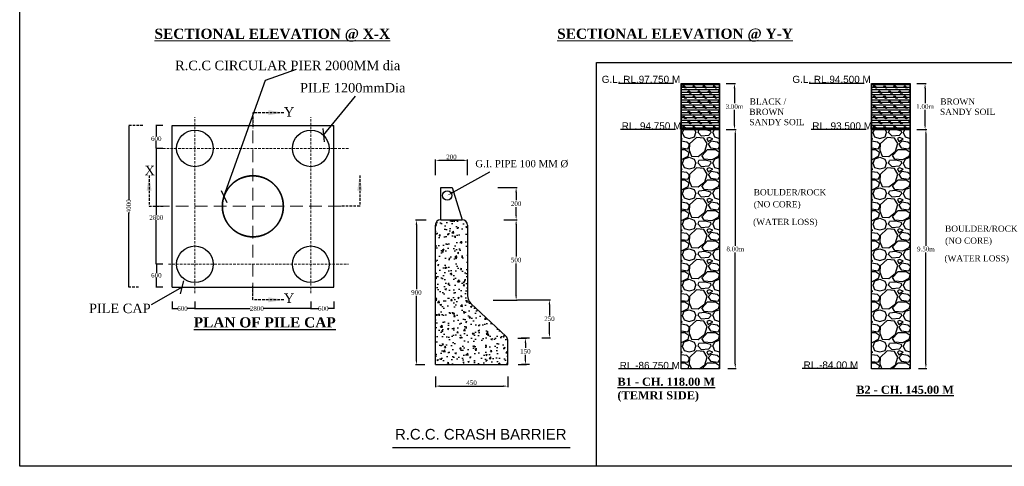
# Model space of a CAD drawing. Header units: millimetres. Extents: x -44718850 to -16463261, y -12601021 to -6173596.
# Tile 1 of 9: x -16747590 to -16650733, y -6428248 to -6384321. Entities that reach past the tile are written whole.
import ezdxf

# ---------------------------------------------------------------- set-up
doc = ezdxf.new("R2010")
doc.units = ezdxf.units.MM
doc.header["$LTSCALE"] = 1000
doc.header["$MEASUREMENT"] = 0
doc.header["$PDMODE"] = 2
doc.header["$PDSIZE"] = -2
doc.linetypes.add('DASHED2', pattern=[0.375, 0.25, -0.125])
doc.linetypes.add('HIDDEN', pattern=[9.525, 6.35, -3.175])
doc.layers.add('TEXT', color=6, linetype='Continuous', lineweight=18)
doc.styles.add('ARIAL', font='arial.ttf')
doc.styles.add('ARIAL BLACK', font='txt')
doc.styles.add('ROMANS', font='romans.shx')
doc.styles.get("Standard").update_dxf_attribs({"font": 'times.ttf', "height": 450})
doc.dimstyles.new('kk1', dxfattribs={"dimtxt": 900, "dimasz": 450, "dimexe": 100, "dimexo": 100, "dimgap": 100, "dimtad": 1, "dimtih": 1, "dimtoh": 1, "dimdec": 0, "dimzin": 0, "dimdsep": 46, "dimtxsty": 'Standard', "dimcen": 1, "dimclrt": 256, "dimadec": 0, "dimazin": 0, "dimtfac": 1, "dimtdec": 0, "dimtofl": 0, "dimtmove": 0, "dimatfit": 3, "dimfxl": 100, "dimtolj": 1, "dimtzin": 0, "dimarcsym": 0})
doc.dimstyles.new('ROMANS', dxfattribs={"dimtxt": 1000, "dimasz": 1000, "dimexe": 500, "dimexo": 500, "dimgap": 500, "dimtad": 1, "dimzin": 9, "dimdsep": 46, "dimtxsty": 'ROMANS', "dimcen": 500, "dimclrd": 4, "dimclre": 4, "dimclrt": 6, "dimadec": 0, "dimazin": 0, "dimtfac": 1, "dimtmove": 0, "dimatfit": 3, "dimfxl": 1, "dimtolj": 1, "dimtzin": 9, "dimarcsym": 0})
doc.dimstyles.get("Standard").update_dxf_attribs({"dimscale": 2.755, "dimtxt": 20000000001.9985, "dimasz": 12.0275, "dimexe": 15.388, "dimexo": 15.5775, "dimgap": 1.7375, "dimtad": 0, "dimtih": 1, "dimtoh": 1, "dimdec": 0, "dimzin": 0, "dimdsep": 46, "dimtxsty": 'Standard', "dimcen": 4000, "dimclre": 2, "dimclrt": 1, "dimadec": 0, "dimazin": 0, "dimtfac": 1, "dimtdec": 0, "dimtofl": 0, "dimtmove": 0, "dimatfit": 3, "dimfxl": 1, "dimtolj": 1, "dimtzin": 0, "dimarcsym": 0})

# ---------------------------------------------------------------- blocks, each defined once
blk = doc.blocks.new('*D4')
at = {"color": 0, "lineweight": -2, "ltscale": 2, "transparency": 16777216}
for p, q in [((-16707598, -6404031), (-16708663, -6404031)), ((-16708563, -6404481), (-16708563, -6410820)), ((-16708563, -6417819), (-16708563, -6411479)), ((-16707730, -6418269), (-16708663, -6418269))]:
    blk.add_line(p, q, dxfattribs=at)
at = {"color": 0, "ltscale": 2, "transparency": 16777216}
for points in [[(-16708638, -6404481), (-16708488, -6404481), (-16708563, -6404031)], [(-16708638, -6417819), (-16708488, -6417819), (-16708563, -6418269)]]:
    blk.add_solid(points, dxfattribs=at)
at = {"layer": 'Defpoints', "color": 0, "ltscale": 2, "transparency": 16777216}
for p in [(-16707498, -6404031), (-16708563, -6418269), (-16707630, -6418269)]:
    blk.add_point(p, dxfattribs=at)
at = {"lineweight": 20, "ltscale": 2, "transparency": 16777216, "insert": (-16708563, -6411150), "char_height": 450, "attachment_point": 5}
blk.add_mtext('\\A1;900', dxfattribs=at)
blk = doc.blocks.new('*D5')
at = {"color": 0, "lineweight": -2, "ltscale": 2, "transparency": 16777216}
for p, q in [((-16700566, -6400835), (-16698655, -6400835)), ((-16698755, -6401285), (-16698755, -6402088)), ((-16698755, -6403549), (-16698755, -6402745)), ((-16699951, -6403999), (-16698655, -6403999))]:
    blk.add_line(p, q, dxfattribs=at)
at = {"color": 0, "ltscale": 2, "transparency": 16777216}
for points in [[(-16698830, -6401285), (-16698680, -6401285), (-16698755, -6400835)], [(-16698830, -6403549), (-16698680, -6403549), (-16698755, -6403999)]]:
    blk.add_solid(points, dxfattribs=at)
at = {"layer": 'Defpoints', "color": 0, "ltscale": 2, "transparency": 16777216}
for p in [(-16700666, -6400835), (-16700051, -6403999), (-16698755, -6403999)]:
    blk.add_point(p, dxfattribs=at)
at = {"lineweight": 20, "ltscale": 2, "transparency": 16777216, "insert": (-16698755, -6402417), "char_height": 450, "attachment_point": 5}
blk.add_mtext('\\A1;200', dxfattribs=at)
blk = doc.blocks.new('*D6')
at = {"color": 0, "lineweight": -2, "ltscale": 2, "transparency": 16777216}
for p, q in [((-16699951, -6403999), (-16698655, -6403999)), ((-16698755, -6404449), (-16698755, -6407628)), ((-16698755, -6411464), (-16698755, -6408285)), ((-16701015, -6411914), (-16698655, -6411914))]:
    blk.add_line(p, q, dxfattribs=at)
at = {"color": 0, "ltscale": 2, "transparency": 16777216}
for points in [[(-16698830, -6404449), (-16698680, -6404449), (-16698755, -6403999)], [(-16698830, -6411464), (-16698680, -6411464), (-16698755, -6411914)]]:
    blk.add_solid(points, dxfattribs=at)
at = {"layer": 'Defpoints', "color": 0, "ltscale": 2, "transparency": 16777216}
for p in [(-16700051, -6403999), (-16701115, -6411914), (-16698755, -6411914)]:
    blk.add_point(p, dxfattribs=at)
at = {"lineweight": 20, "ltscale": 2, "transparency": 16777216, "insert": (-16698755, -6407957), "char_height": 450, "attachment_point": 5}
blk.add_mtext('\\A1;500', dxfattribs=at)
blk = doc.blocks.new('*D7')
at = {"color": 0, "lineweight": -2, "ltscale": 2, "transparency": 16777216}
for p, q in [((-16698610, -6411875), (-16695379, -6411875)), ((-16695479, -6412325), (-16695479, -6413411)), ((-16695479, -6415156), (-16695479, -6414069)), ((-16696238, -6415606), (-16695379, -6415606))]:
    blk.add_line(p, q, dxfattribs=at)
at = {"color": 0, "ltscale": 2, "transparency": 16777216}
for points in [[(-16695554, -6412325), (-16695404, -6412325), (-16695479, -6411875)], [(-16695554, -6415156), (-16695404, -6415156), (-16695479, -6415606)]]:
    blk.add_solid(points, dxfattribs=at)
at = {"layer": 'Defpoints', "color": 0, "ltscale": 2, "transparency": 16777216}
for p in [(-16698710, -6411875), (-16695479, -6411875), (-16696338, -6415606)]:
    blk.add_point(p, dxfattribs=at)
at = {"lineweight": 20, "ltscale": 2, "transparency": 16777216, "insert": (-16695479, -6413740), "char_height": 450, "attachment_point": 5}
blk.add_mtext('\\A1;250', dxfattribs=at)
blk = doc.blocks.new('*D8')
at = {"color": 0, "lineweight": -2, "ltscale": 2, "transparency": 16777216}
for p, q in [((-16698603, -6415645), (-16697744, -6415645)), ((-16697844, -6416095), (-16697844, -6416612)), ((-16697844, -6417787), (-16697844, -6417270)), ((-16698548, -6418237), (-16697744, -6418237))]:
    blk.add_line(p, q, dxfattribs=at)
at = {"color": 0, "ltscale": 2, "transparency": 16777216}
for points in [[(-16697919, -6416095), (-16697769, -6416095), (-16697844, -6415645)], [(-16697919, -6417787), (-16697769, -6417787), (-16697844, -6418237)]]:
    blk.add_solid(points, dxfattribs=at)
at = {"layer": 'Defpoints', "color": 0, "ltscale": 2, "transparency": 16777216}
for p in [(-16698703, -6415645), (-16698648, -6418237), (-16697844, -6418237)]:
    blk.add_point(p, dxfattribs=at)
at = {"lineweight": 20, "ltscale": 2, "transparency": 16777216, "insert": (-16697844, -6416941), "char_height": 450, "attachment_point": 5}
blk.add_mtext('\\A1;150', dxfattribs=at)
blk = doc.blocks.new('*D9')
at = {"color": 0, "lineweight": -2, "ltscale": 2, "transparency": 16777216}
for p, q in [((-16706699, -6419430), (-16706699, -6420464)), ((-16699580, -6419430), (-16699580, -6420464)), ((-16706249, -6420364), (-16700030, -6420364))]:
    blk.add_line(p, q, dxfattribs=at)
at = {"color": 0, "ltscale": 2, "transparency": 16777216}
for points in [[(-16706249, -6420289), (-16706249, -6420439), (-16706699, -6420364)], [(-16700030, -6420289), (-16700030, -6420439), (-16699580, -6420364)]]:
    blk.add_solid(points, dxfattribs=at)
at = {"layer": 'Defpoints', "color": 0, "ltscale": 2, "transparency": 16777216}
for p in [(-16706699, -6419330), (-16699580, -6419330), (-16699580, -6420364)]:
    blk.add_point(p, dxfattribs=at)
at = {"lineweight": 20, "ltscale": 2, "transparency": 16777216, "insert": (-16703139, -6420035), "char_height": 450, "attachment_point": 5}
blk.add_mtext('\\A1;450', dxfattribs=at)
blk = doc.blocks.new('*D10')
at = {"color": 0, "lineweight": -2, "ltscale": 2, "transparency": 16777216}
for p, q in [((-16706699, -6399603), (-16706699, -6398056)), ((-16703985, -6398156), (-16706249, -6398156)), ((-16703535, -6399603), (-16703535, -6398056))]:
    blk.add_line(p, q, dxfattribs=at)
at = {"color": 0, "ltscale": 2, "transparency": 16777216}
for points in [[(-16706249, -6398081), (-16706249, -6398231), (-16706699, -6398156)], [(-16703985, -6398081), (-16703985, -6398231), (-16703535, -6398156)]]:
    blk.add_solid(points, dxfattribs=at)
at = {"layer": 'Defpoints', "color": 0, "ltscale": 2, "transparency": 16777216}
for p in [(-16706699, -6398156), (-16706699, -6399703), (-16703535, -6399703)]:
    blk.add_point(p, dxfattribs=at)
at = {"lineweight": 20, "ltscale": 2, "transparency": 16777216, "insert": (-16705117, -6397827), "char_height": 450, "attachment_point": 5}
blk.add_mtext('\\A1;200', dxfattribs=at)
blk = doc.blocks.new('*D94')
at = {"color": 2, "linetype": 'DASHED2', "lineweight": -2, "transparency": 16777216}
for p, q in [((-16735473, -6394727), (-16736905, -6394727)), ((-16735898, -6410627), (-16736905, -6410627))]:
    blk.add_line(p, q, dxfattribs=at)
at = {"color": 0, "lineweight": -2, "transparency": 16777216}
for p, q in [((-16736862, -6394761), (-16736862, -6402025)), ((-16736862, -6410594), (-16736862, -6403330))]:
    blk.add_line(p, q, dxfattribs=at)
at = {"color": 0, "transparency": 16777216}
for points in [[(-16736868, -6394761), (-16736857, -6394761), (-16736862, -6394727)], [(-16736868, -6410594), (-16736857, -6410594), (-16736862, -6410627)]]:
    blk.add_solid(points, dxfattribs=at)
at = {"layer": 'Defpoints', "color": 0, "transparency": 16777216}
for p in [(-16735430, -6394727), (-16736862, -6410627), (-16735855, -6410627)]:
    blk.add_point(p, dxfattribs=at)
at = {"color": 1, "transparency": 16777216, "insert": (-16736862, -6402677), "char_height": 450, "attachment_point": 5, "rotation": 90}
blk.add_mtext('\\A1;4000', dxfattribs=at)
blk = doc.blocks.new('*D95')
at = {"color": 2, "lineweight": -2, "transparency": 16777216}
for p, q in [((-16733511, -6396977), (-16734198, -6396977)), ((-16733511, -6408377), (-16734198, -6408377))]:
    blk.add_line(p, q, dxfattribs=at)
at = {"color": 0, "lineweight": -2, "transparency": 16777216}
for p, q in [((-16734155, -6397011), (-16734155, -6403560)), ((-16734155, -6408344), (-16734155, -6404028))]:
    blk.add_line(p, q, dxfattribs=at)
at = {"color": 0, "transparency": 16777216}
for points in [[(-16734161, -6397011), (-16734150, -6397011), (-16734155, -6396977)], [(-16734161, -6408344), (-16734150, -6408344), (-16734155, -6408377)]]:
    blk.add_solid(points, dxfattribs=at)
at = {"layer": 'Defpoints', "color": 0, "transparency": 16777216}
for p in [(-16733468, -6396977), (-16734155, -6408377), (-16733468, -6408377)]:
    blk.add_point(p, dxfattribs=at)
at = {"color": 1, "lineweight": 25, "transparency": 16777216, "insert": (-16734155, -6403794), "char_height": 450, "attachment_point": 5}
blk.add_mtext('\\A1;2800', dxfattribs=at)
blk = doc.blocks.new('*D96')
at = {"color": 2, "lineweight": -2, "transparency": 16777216}
for p, q in [((-16730354, -6412041), (-16730354, -6412778)), ((-16718954, -6412041), (-16718954, -6412778))]:
    blk.add_line(p, q, dxfattribs=at)
at = {"color": 0, "lineweight": -2, "transparency": 16777216}
for p, q in [((-16730321, -6412736), (-16724914, -6412736)), ((-16718987, -6412736), (-16723613, -6412736))]:
    blk.add_line(p, q, dxfattribs=at)
at = {"color": 0, "transparency": 16777216}
for points in [[(-16730321, -6412730), (-16730321, -6412742), (-16730354, -6412736)], [(-16718987, -6412730), (-16718987, -6412742), (-16718954, -6412736)]]:
    blk.add_solid(points, dxfattribs=at)
at = {"layer": 'Defpoints', "color": 0, "transparency": 16777216}
for p in [(-16730354, -6411998), (-16718954, -6411998), (-16718954, -6412736)]:
    blk.add_point(p, dxfattribs=at)
at = {"color": 1, "lineweight": 25, "transparency": 16777216, "insert": (-16724264, -6412736), "char_height": 450, "attachment_point": 5}
blk.add_mtext('\\A1;2800', dxfattribs=at)
blk = doc.blocks.new('*D97')
at = {"color": 2, "lineweight": -2, "transparency": 16777216}
for p, q in [((-16718954, -6412041), (-16718954, -6412774)), ((-16716704, -6412041), (-16716704, -6412774))]:
    blk.add_line(p, q, dxfattribs=at)
at = {"color": 0, "lineweight": -2, "transparency": 16777216}
for p, q in [((-16718921, -6412731), (-16718202, -6412731)), ((-16716737, -6412731), (-16717248, -6412731))]:
    blk.add_line(p, q, dxfattribs=at)
at = {"color": 0, "transparency": 16777216}
for points in [[(-16718921, -6412726), (-16718921, -6412737), (-16718954, -6412731)], [(-16716737, -6412726), (-16716737, -6412737), (-16716704, -6412731)]]:
    blk.add_solid(points, dxfattribs=at)
at = {"layer": 'Defpoints', "color": 0, "transparency": 16777216}
for p in [(-16718954, -6411998), (-16716704, -6411998), (-16716704, -6412731)]:
    blk.add_point(p, dxfattribs=at)
at = {"color": 1, "lineweight": 25, "transparency": 16777216, "insert": (-16717725, -6412731), "char_height": 450, "attachment_point": 5}
blk.add_mtext('\\A1;600', dxfattribs=at)
blk = doc.blocks.new('*D98')
at = {"color": 2, "lineweight": -2, "transparency": 16777216}
for p, q in [((-16732604, -6412041), (-16732604, -6412779)), ((-16730354, -6412041), (-16730354, -6412779))]:
    blk.add_line(p, q, dxfattribs=at)
at = {"color": 0, "lineweight": -2, "transparency": 16777216}
for p, q in [((-16732571, -6412737), (-16732054, -6412737)), ((-16730387, -6412737), (-16731100, -6412737))]:
    blk.add_line(p, q, dxfattribs=at)
at = {"color": 0, "transparency": 16777216}
for points in [[(-16732571, -6412731), (-16732571, -6412742), (-16732604, -6412737)], [(-16730387, -6412731), (-16730387, -6412742), (-16730354, -6412737)]]:
    blk.add_solid(points, dxfattribs=at)
at = {"layer": 'Defpoints', "color": 0, "transparency": 16777216}
for p in [(-16732604, -6411998), (-16730354, -6411998), (-16730354, -6412737)]:
    blk.add_point(p, dxfattribs=at)
at = {"color": 1, "lineweight": 25, "transparency": 16777216, "insert": (-16731577, -6412737), "char_height": 450, "attachment_point": 5}
blk.add_mtext('\\A1;600', dxfattribs=at)
blk = doc.blocks.new('*D99')
at = {"color": 2, "lineweight": -2, "transparency": 16777216}
for p, q in [((-16733511, -6408377), (-16734186, -6408377)), ((-16733511, -6410627), (-16734186, -6410627))]:
    blk.add_line(p, q, dxfattribs=at)
at = {"color": 0, "lineweight": -2, "transparency": 16777216}
for p, q in [((-16734143, -6408411), (-16734143, -6409231)), ((-16734143, -6410594), (-16734143, -6409698))]:
    blk.add_line(p, q, dxfattribs=at)
at = {"color": 0, "transparency": 16777216}
for points in [[(-16734149, -6408411), (-16734138, -6408411), (-16734143, -6408377)], [(-16734149, -6410594), (-16734138, -6410594), (-16734143, -6410627)]]:
    blk.add_solid(points, dxfattribs=at)
at = {"layer": 'Defpoints', "color": 0, "transparency": 16777216}
for p in [(-16733468, -6408377), (-16734143, -6410627), (-16733468, -6410627)]:
    blk.add_point(p, dxfattribs=at)
at = {"color": 1, "lineweight": 25, "transparency": 16777216, "insert": (-16734143, -6409464), "char_height": 450, "attachment_point": 5}
blk.add_mtext('\\A1;600', dxfattribs=at)
blk = doc.blocks.new('*D100')
at = {"color": 2, "lineweight": -2, "transparency": 16777216}
for p, q in [((-16733511, -6394727), (-16734198, -6394727)), ((-16733511, -6396977), (-16734198, -6396977))]:
    blk.add_line(p, q, dxfattribs=at)
at = {"color": 0, "lineweight": -2, "transparency": 16777216}
for p, q in [((-16734156, -6394761), (-16734156, -6395788)), ((-16734156, -6396944), (-16734156, -6396256))]:
    blk.add_line(p, q, dxfattribs=at)
at = {"color": 0, "transparency": 16777216}
for points in [[(-16734162, -6394761), (-16734150, -6394761), (-16734156, -6394727)], [(-16734162, -6396944), (-16734150, -6396944), (-16734156, -6396977)]]:
    blk.add_solid(points, dxfattribs=at)
at = {"layer": 'Defpoints', "color": 0, "transparency": 16777216}
for p in [(-16733468, -6394727), (-16734156, -6396977), (-16733468, -6396977)]:
    blk.add_point(p, dxfattribs=at)
at = {"color": 1, "lineweight": 25, "transparency": 16777216, "insert": (-16734156, -6396022), "char_height": 450, "attachment_point": 5}
blk.add_mtext('\\A1;600', dxfattribs=at)
blk = doc.blocks.new('*D109')
at = {"color": 0, "lineweight": -2, "ltscale": 2, "transparency": 16777216}
for p, q in [((-16678092, -6390607), (-16677178, -6390607)), ((-16677278, -6391057), (-16677278, -6392539)), ((-16677278, -6394679), (-16677278, -6393198)), ((-16678092, -6395129), (-16677178, -6395129))]:
    blk.add_line(p, q, dxfattribs=at)
at = {"color": 0, "ltscale": 2, "transparency": 16777216}
for points in [[(-16677353, -6391057), (-16677203, -6391057), (-16677278, -6390607)], [(-16677353, -6394679), (-16677203, -6394679), (-16677278, -6395129)]]:
    blk.add_solid(points, dxfattribs=at)
at = {"layer": 'Defpoints', "color": 0, "ltscale": 2, "transparency": 16777216}
for p in [(-16678192, -6390607), (-16678192, -6395129), (-16677278, -6395129)]:
    blk.add_point(p, dxfattribs=at)
at = {"ltscale": 2, "transparency": 16777216, "insert": (-16677278, -6392868), "char_height": 450, "attachment_point": 5}
blk.add_mtext('\\A1;3.00m', dxfattribs=at)
blk = doc.blocks.new('*D110')
at = {"color": 0, "lineweight": -2, "ltscale": 2, "transparency": 16777216}
for p, q in [((-16677992, -6395129), (-16677099, -6395129)), ((-16677199, -6395579), (-16677199, -6406551)), ((-16677199, -6418181), (-16677199, -6407210)), ((-16677935, -6418631), (-16677099, -6418631))]:
    blk.add_line(p, q, dxfattribs=at)
at = {"color": 0, "ltscale": 2, "transparency": 16777216}
for points in [[(-16677274, -6395579), (-16677124, -6395579), (-16677199, -6395129)], [(-16677274, -6418181), (-16677124, -6418181), (-16677199, -6418631)]]:
    blk.add_solid(points, dxfattribs=at)
at = {"layer": 'Defpoints', "color": 0, "ltscale": 2, "transparency": 16777216}
for p in [(-16678092, -6395129), (-16678035, -6418631), (-16677199, -6418631)]:
    blk.add_point(p, dxfattribs=at)
at = {"ltscale": 2, "transparency": 16777216, "insert": (-16677199, -6406880), "char_height": 450, "attachment_point": 5}
blk.add_mtext('\\A1;8.00m', dxfattribs=at)
blk = doc.blocks.new('*D105')
at = {"color": 0, "lineweight": -2, "ltscale": 2, "transparency": 16777216}
for p, q in [((-16659341, -6390607), (-16658427, -6390607)), ((-16658527, -6391057), (-16658527, -6392539)), ((-16658527, -6394679), (-16658527, -6393198)), ((-16659341, -6395129), (-16658427, -6395129))]:
    blk.add_line(p, q, dxfattribs=at)
at = {"color": 0, "ltscale": 2, "transparency": 16777216}
for points in [[(-16658602, -6391057), (-16658452, -6391057), (-16658527, -6390607)], [(-16658602, -6394679), (-16658452, -6394679), (-16658527, -6395129)]]:
    blk.add_solid(points, dxfattribs=at)
at = {"layer": 'Defpoints', "color": 0, "ltscale": 2, "transparency": 16777216}
for p in [(-16659441, -6390607), (-16659441, -6395129), (-16658527, -6395129)]:
    blk.add_point(p, dxfattribs=at)
at = {"ltscale": 2, "transparency": 16777216, "insert": (-16658527, -6392868), "char_height": 450, "attachment_point": 5}
blk.add_mtext('\\A1;1.00m', dxfattribs=at)
blk = doc.blocks.new('*D106')
at = {"color": 0, "lineweight": -2, "ltscale": 2, "transparency": 16777216}
for p, q in [((-16659241, -6395129), (-16658348, -6395129)), ((-16658448, -6395579), (-16658448, -6406551)), ((-16658448, -6418181), (-16658448, -6407210)), ((-16659184, -6418631), (-16658348, -6418631))]:
    blk.add_line(p, q, dxfattribs=at)
at = {"color": 0, "ltscale": 2, "transparency": 16777216}
for points in [[(-16658523, -6395579), (-16658373, -6395579), (-16658448, -6395129)], [(-16658523, -6418181), (-16658373, -6418181), (-16658448, -6418631)]]:
    blk.add_solid(points, dxfattribs=at)
at = {"layer": 'Defpoints', "color": 0, "ltscale": 2, "transparency": 16777216}
for p in [(-16659341, -6395129), (-16659284, -6418631), (-16658448, -6418631)]:
    blk.add_point(p, dxfattribs=at)
at = {"ltscale": 2, "transparency": 16777216, "insert": (-16658448, -6406880), "char_height": 450, "attachment_point": 5}
blk.add_mtext('\\A1;9.50m', dxfattribs=at)

msp = doc.modelspace()

# ---------------------------------------------------------------- hatches: boundary and pattern name
at = {"ltscale": 2}
h = msp.add_hatch(dxfattribs=at)
h.set_pattern_fill('CORK', scale=2000)
h.set_pattern_definition([(0, (5962250.33, -1016443.12), (0, 250), []), (135, (5962375.3, -1016568.1), (-500, -500), [353.553392, -353.553392]), (135, (5962437.8, -1016568.1), (-500, -500), [353.553392, -353.553392]), (135, (5962500.3, -1016568.1), (-500, -500), [353.553392, -353.553392])])
h.paths.add_polyline_path([(-16682537.1, -6395112.9), (-16678740.6, -6395112.9), (-16678740.6, -6390590.4), (-16682537.1, -6390590.4)])
h = msp.add_hatch(dxfattribs=at)
h.set_pattern_fill('CORK', scale=2000)
h.set_pattern_definition([(0, (5981001.6, -1016443.12), (0, 250), []), (135, (5981126.6, -1016568.1), (-500, -500), [353.553392, -353.553392]), (135, (5981189.1, -1016568.1), (-500, -500), [353.553392, -353.553392]), (135, (5981251.6, -1016568.1), (-500, -500), [353.553392, -353.553392])])
h.paths.add_polyline_path([(-16663785.8, -6395112.9), (-16659989.3, -6395112.9), (-16659989.3, -6390590.4), (-16663785.8, -6390590.4)])
at = {"ltscale": 20}
h = msp.add_hatch(dxfattribs=at)
h.set_pattern_fill('GRAVEL', scale=3000)
h.set_pattern_definition([(228.0127875, (5964410.33, -1013443.12), (-24000, -27000), [403.608, -39957.26414]), (184.9697407, (5964140.33, -1013743.12), (36000, 3000), [692.604, -68567.7743]), (132.5104471, (5963450.33, -1013803.12), (30000, -33000), [488.364, -48348.0978]), (267.273689, (5962280.33, -1014553.12), (3000, 60000), [630.714, -62440.67412]), (292.8336542, (5962250.33, -1015183.12), (-15000, 36000), [618.465, -61228.1194]), (357.273689, (5962490.33, -1015753.12), (-60000, 3000), [630.714, -62440.67412]), (37.69424047, (5963120.33, -1015783.12), (-39000, -30000), [834.087, -82574.54565]), (72.2553284, (5963780.33, -1015273.12), (21000, 66000), [787.464, -77958.9645]), (121.4295656, (5964020.33, -1014523.12), (-24000, 39000), [632.85, -62652.21933]), (175.2363583, (5963690.33, -1013983.12), (33000, -3000), [722.496, -35402.28774]), (222.3974378, (5962970.33, -1013923.12), (-36000, -33000), [934.344, -92500.125]), (138.8140748, (5965250.33, -1014583.12), (-21000, 18000), [318.903, -31571.53444]), (171.4692344, (5965010.33, -1014373.12), (39000, -6000), [606.711, -60064.53425]), (225, (5964410.3, -1014283.1), (-3e-13, -3000), [424.263, -3818.3777]), (203.1985905, (5964200.33, -1013923.1), (15000, 6000), [228.474, -22618.8453]), (291.8014095, (5963990.3, -1014013.1), (-3000, 9000), [323.109, -15832.38542]), (30.9637565, (5964110.3, -1014313.1), (9000, 6000), [524.787, -16968.0687]), (161.565051, (5964560.3, -1014043.1), (6000, -3000), [379.473, -9107.35998]), (16.3895403, (5962250.33, -1014013.12), (30000, 9000), [531.6, -52628.53544]), (70.3461759, (5962760.33, -1013863.12), (-12000, -33000), [445.983, -44152.22324]), (293.1985905, (5964560.33, -1013443.1), (-6000, 15000), [456.945, -22390.3743]), (343.6104597, (5964740.33, -1013863.12), (-30000, 9000), [531.6, -52628.53544]), (339.4439548, (5962250.33, -1015873.12), (-15000, 6000), [512.64, -25119.37124]), (294.7751406, (5962730.33, -1016053.12), (-15000, 33000), [429.534, -42523.9292]), (66.8014095, (5964590.33, -1016443.1), (6000, 15000), [456.945, -22390.3743]), (17.3540246, (5964770.33, -1016023.12), (-39000, -12000), [502.893, -49786.27084]), (69.4439548, (5963120.33, -1016443.12), (-6000, -15000), [256.32, -25375.69124]), (101.3099325, (5964410.3, -1016443.1), (-3000, 12000), [152.97, -15144.08854]), (165.9637565, (5964380.3, -1016293.1), (9000, -3000), [618.465, -11750.85188]), (186.00900596, (5963780.33, -1016143.12), (30000, 3000), [573.15, -56741.76952]), (303.6900675, (5964110.3, -1014583.1), (-3000, 6000), [432.666, -10383.98783]), (353.1572266, (5964350.33, -1014943.12), (51000, -6000), [755.382, -74782.68787]), (60.9453959, (5965100.33, -1015033.12), (-12000, -21000), [308.868, -30578.02242]), (90, (5965250.3, -1014763), (-3000, 3000), [180, -2820]), (120.2564372, (5963720.33, -1016053.12), (12000, -21000), [416.772, -41260.55997]), (48.0127875, (5963510.33, -1015693.12), (24000, 27000), [807.216, -39553.65614]), (0, (5964050.3, -1015093), (3000, 3000), [780, -2220]), (325.3048465, (5964830.33, -1015093.12), (30000, -21000), [474.342, -46959.8229]), (254.054604, (5965220.33, -1015363.1), (-3000, -12000), [436.806, -21403.52367]), (207.64597536, (5965100.33, -1015783.12), (-57000, -30000), [711.195, -70408.42255]), (175.42607874, (5964470.33, -1016113.12), (-39000, 3000), [752.397, -74487.22022])])
h.paths.add_polyline_path([(-16678740.6, -6395112.9), (-16682537.1, -6395112.9), (-16682537.1, -6418670.4), (-16678740.2, -6418670.4)])
h = msp.add_hatch(dxfattribs=at)
h.set_pattern_fill('GRAVEL', scale=3000)
h.set_pattern_definition([(228.0127875, (5983161.6, -1013443.12), (-24000, -27000), [403.608, -39957.26414]), (184.9697407, (5982891.6, -1013743.12), (36000, 3000), [692.604, -68567.7743]), (132.5104471, (5982201.6, -1013803.12), (30000, -33000), [488.364, -48348.0978]), (267.273689, (5981031.6, -1014553.12), (3000, 60000), [630.714, -62440.67412]), (292.8336542, (5981001.6, -1015183.12), (-15000, 36000), [618.465, -61228.1194]), (357.273689, (5981241.6, -1015753.12), (-60000, 3000), [630.714, -62440.67412]), (37.69424047, (5981871.6, -1015783.12), (-39000, -30000), [834.087, -82574.54565]), (72.2553284, (5982531.6, -1015273.12), (21000, 66000), [787.464, -77958.9645]), (121.4295656, (5982771.6, -1014523.12), (-24000, 39000), [632.85, -62652.21933]), (175.2363583, (5982441.6, -1013983.12), (33000, -3000), [722.496, -35402.28774]), (222.3974378, (5981721.6, -1013923.12), (-36000, -33000), [934.344, -92500.125]), (138.8140748, (5984001.6, -1014583.12), (-21000, 18000), [318.903, -31571.53444]), (171.4692344, (5983761.6, -1014373.12), (39000, -6000), [606.711, -60064.53425]), (225, (5983161.6, -1014283.1), (-3e-13, -3000), [424.263, -3818.3777]), (203.1985905, (5982951.6, -1013923.1), (15000, 6000), [228.474, -22618.8453]), (291.8014095, (5982741.6, -1014013.1), (-3000, 9000), [323.109, -15832.38542]), (30.9637565, (5982861.6, -1014313.1), (9000, 6000), [524.787, -16968.0687]), (161.565051, (5983311.6, -1014043.1), (6000, -3000), [379.473, -9107.35998]), (16.3895403, (5981001.6, -1014013.12), (30000, 9000), [531.6, -52628.53544]), (70.3461759, (5981511.6, -1013863.12), (-12000, -33000), [445.983, -44152.22324]), (293.1985905, (5983311.6, -1013443.1), (-6000, 15000), [456.945, -22390.3743]), (343.6104597, (5983491.6, -1013863.12), (-30000, 9000), [531.6, -52628.53544]), (339.4439548, (5981001.6, -1015873.12), (-15000, 6000), [512.64, -25119.37124]), (294.7751406, (5981481.6, -1016053.12), (-15000, 33000), [429.534, -42523.9292]), (66.8014095, (5983341.6, -1016443.1), (6000, 15000), [456.945, -22390.3743]), (17.3540246, (5983521.6, -1016023.12), (-39000, -12000), [502.893, -49786.27084]), (69.4439548, (5981871.6, -1016443.12), (-6000, -15000), [256.32, -25375.69124]), (101.3099325, (5983161.6, -1016443.1), (-3000, 12000), [152.97, -15144.08854]), (165.9637565, (5983131.6, -1016293.1), (9000, -3000), [618.465, -11750.85188]), (186.00900596, (5982531.6, -1016143.12), (30000, 3000), [573.15, -56741.76952]), (303.6900675, (5982861.6, -1014583.1), (-3000, 6000), [432.666, -10383.98783]), (353.1572266, (5983101.6, -1014943.12), (51000, -6000), [755.382, -74782.68787]), (60.9453959, (5983851.6, -1015033.12), (-12000, -21000), [308.868, -30578.02242]), (90, (5984001.6, -1014763), (-3000, 3000), [180, -2820]), (120.2564372, (5982471.6, -1016053.12), (12000, -21000), [416.772, -41260.55997]), (48.0127875, (5982261.6, -1015693.12), (24000, 27000), [807.216, -39553.65614]), (0, (5982801.6, -1015093), (3000, 3000), [780, -2220]), (325.3048465, (5983581.6, -1015093.12), (30000, -21000), [474.342, -46959.8229]), (254.054604, (5983971.6, -1015363.1), (-3000, -12000), [436.806, -21403.52367]), (207.64597536, (5983851.6, -1015783.12), (-57000, -30000), [711.195, -70408.42255]), (175.42607874, (5983221.6, -1016113.12), (-39000, 3000), [752.397, -74487.22022])])
h.paths.add_polyline_path([(-16659989.3, -6395112.9), (-16663785.8, -6395112.9), (-16663785.8, -6418670.4), (-16659989, -6418670.4)])
at = {"ltscale": 2}
h = msp.add_hatch(dxfattribs=at)
h.set_pattern_fill('AR-CONC,_O', scale=210.9375)
h.set_pattern_definition([(50, (-12505953.7, -2425546.5), (1512.9707, -132.36778), [158.20312, -1740.23438]), (355, (-12505953.7, -2425546.5), (-292.6786, 1586.6553), [126.5625, -1392.1875]), (100.4514, (-12505827.6, -2425557.5), (1220.29323, 1454.28653), [134.45196, -1478.97164]), (46.1842, (-12505953.7, -2425124.6), (2251.2116, -349.1417), [237.3047, -2610.3516]), (96.6356, (-12505766.1, -2425153.7), (1971.55414, 2054.7799), [201.67795, -2218.4571]), (351.1842, (-12505953.7, -2425124.6), (1971.5525, 2054.7814), [189.84375, -2088.28125]), (21, (-12505742.8, -2425230.1), (1259.1008, -849.27422), [158.20312, -1740.23438]), (326, (-12505742.8, -2425230.1), (513.24328, 1529.61338), [126.5625, -1392.1875]), (71.4514, (-12505637.9, -2425300.9), (1772.3446, 680.33777), [134.45196, -1478.97164]), (37.5, (-12505953.7, -2425546.5), (25.649695, 702.197973), [0, -1375.3125, 0, -1413.28125, 0, -1397.46094]), (7.5, (-12505953.7, -2425546.5), (554.91231, 831.9622), [0, -805.78125, 0, -1343.67188, 0, -532.61719]), (327.5, (-12506424.1, -2425546.5), (1126.0317, -47.57668), [0, -527.34375, 0, -1645.3125, 0, -2183.20312]), (317.5, (-12506635.05, -2425546.5), (1230.15833, 211.15895), [0, -685.54688, 0, -1092.65625, 0, -1550.39062])])
h.paths.add_polyline_path([(-16706699, -6418236.9), (-16699579.9, -6418236.9), (-16699579.9, -6415854.6, 0.2069594), (-16699746.1, -6415470.4), (-16703195.6, -6412233, -0.2080793), (-16703535, -6411450.5), (-16703535, -6404526, 0.4142136), (-16704062.3, -6403998.6), (-16706171.7, -6403998.6, 0.4142136), (-16706699, -6404526)])

# ---------------------------------------------------------------- linework, layer by layer
at = {"color": 7, "ltscale": 2}
for p, q in [((-16683273.9, -6390588.8), (-16688694.7, -6390588.8)), ((-16664522.6, -6390588.8), (-16669943.4, -6390588.8)), ((-16683075.4, -6395111.2), (-16688496.2, -6395111.2)), ((-16682537.1, -6395112.9), (-16678740.6, -6395112.9)), ((-16664324.1, -6395111.2), (-16669745, -6395111.2)), ((-16663785.8, -6395112.9), (-16659989.3, -6395112.9)), ((-16683273.9, -6418668.8), (-16688694.7, -6418668.8)), ((-16665182.8, -6418626.6), (-16670603.7, -6418626.6)), ((-16710909.5, -6426405.2), (-16693451.1, -6426405.2))]:
    msp.add_line(p, q, dxfattribs=at)
at = {"color": 7}
for p, q in [((-16682537.1, -6390590.4), (-16682537.1, -6399635.4)), ((-16682537.1, -6390590.4), (-16682537.1, -6399635.4)), ((-16682537.1, -6390590.4), (-16682537.1, -6399635.4)), ((-16682537.1, -6390590.4), (-16682537.1, -6399635.4)), ((-16682537.1, -6390590.4), (-16682537.1, -6399635.4)), ((-16682537.1, -6390590.4), (-16682537.1, -6403280.4)), ((-16682537.1, -6418670.4), (-16682537.1, -6390590.4)), ((-16678740.6, -6399635.4), (-16678740.6, -6390590.4)), ((-16663785.8, -6390590.4), (-16663785.8, -6399635.4)), ((-16663785.8, -6390590.4), (-16663785.8, -6399635.4)), ((-16663785.8, -6390590.4), (-16663785.8, -6399635.4)), ((-16663785.8, -6390590.4), (-16663785.8, -6399635.4)), ((-16663785.8, -6390590.4), (-16663785.8, -6399635.4)), ((-16663785.8, -6390590.4), (-16663785.8, -6403280.4)), ((-16663785.8, -6418670.4), (-16663785.8, -6390590.4)), ((-16659989.3, -6399635.4), (-16659989.3, -6390590.4))]:
    msp.add_line(p, q, dxfattribs=at)
at = {"color": 7, "linetype": 'DASHED2', "lineweight": 9, "ltscale": 5}
for p, q in [((-16724654.3, -6411468.6), (-16724656.1, -6393468.7)), ((-16734108.1, -6402677.5), (-16715443.6, -6402677.5))]:
    msp.add_line(p, q, dxfattribs=at)
at = {"color": 7, "linetype": 'DASHED2', "lineweight": 9}
for p, q in [((-16730354.3, -6411222), (-16730354.3, -6393906.2)), ((-16718954.3, -6411222), (-16718954.3, -6393906.2)), ((-16733879.1, -6396977.5), (-16715254.4, -6396977.5)), ((-16732957.2, -6408377.5), (-16715254.4, -6408377.5))]:
    msp.add_line(p, q, dxfattribs=at)
at = {"color": 7, "lineweight": 25}
for p, q in [((-16732604.3, -6410627.5), (-16732604.3, -6394727.5)), ((-16732604.3, -6394727.5), (-16716704.3, -6394727.5)), ((-16716704.3, -6410627.5), (-16716704.3, -6394727.5)), ((-16732604.3, -6410627.5), (-16716704.3, -6410627.5))]:
    msp.add_line(p, q, dxfattribs=at)
at = {"color": 7, "lineweight": 30, "ltscale": 2}
for p, q in [((-16706175.8, -6400827.5), (-16705034.6, -6400827.4)), ((-16706171.7, -6403998.6), (-16706175.8, -6400827.5)), ((-16705034.6, -6400827.4), (-16704062.3, -6403998.6)), ((-16706171.7, -6403998.6), (-16704062.3, -6403998.6)), ((-16706171.7, -6403998.6), (-16704062.3, -6403998.6)), ((-16706699, -6418236.9), (-16706699, -6404526)), ((-16703535, -6404526), (-16703535, -6411459.8)), ((-16699746.1, -6415470.4), (-16703199.4, -6412229.3)), ((-16699579.9, -6418236.9), (-16699579.9, -6415854.6)), ((-16706699, -6418236.9), (-16699579.9, -6418236.9))]:
    msp.add_line(p, q, dxfattribs=at)
at = {"color": 7, "ltscale": 2000}
for p, q in [((-16697441.1, -6415645.3), (-16698246, -6415645.3)), ((-16697431.7, -6418236.9), (-16698236.6, -6418236.9))]:
    msp.add_line(p, q, dxfattribs=at)
at = {"color": 7, "lineweight": 30, "ltscale": 2}
for points in [[(-16747590.2, -6259416.6), (-16488628.3, -6259416.6), (-16488628.3, -6428248.3), (-16747590.2, -6428248.3)], [(-16690851.7, -6388523.6), (-16600649.5, -6388523.6), (-16600649.5, -6428248.3), (-16690851.7, -6428248.3)]]:
    msp.add_lwpolyline(points, close=True, dxfattribs=at)
at = {"color": 7}
for points in [[(-16682537.1, -6390590.4), (-16678740.6, -6390590.4), (-16678740.6, -6395112.9), (-16682537.1, -6395112.9)], [(-16663785.8, -6390590.4), (-16659989.3, -6390590.4), (-16659989.3, -6395112.9), (-16663785.8, -6395112.9)]]:
    msp.add_lwpolyline(points, close=True, dxfattribs=at)
at = {"color": 7, "ltscale": 2}
for points in [[(-16682537.1, -6390590.4), (-16678740.6, -6390590.4), (-16678740.6, -6395112.9), (-16682537.1, -6395112.9)], [(-16663785.8, -6390590.4), (-16659989.3, -6390590.4), (-16659989.3, -6395112.9), (-16663785.8, -6395112.9)], [(-16682537.1, -6395112.9), (-16678740.2, -6395112.9), (-16678740.2, -6418670.4), (-16682537.1, -6418670.4)], [(-16663785.8, -6395112.9), (-16659989, -6395112.9), (-16659989, -6418670.4), (-16663785.8, -6418670.4)]]:
    msp.add_lwpolyline(points, close=True, dxfattribs=at)
at = {"color": 7}
msp.add_lwpolyline([(-16704965, -6401296.9), (-16701347.1, -6399288.9), (-16701347.1, -6399288.9)], dxfattribs=at)
for centre in [(-16730354.3, -6396977.5), (-16718954.3, -6396977.5), (-16730354.3, -6408377.5), (-16718954.3, -6408377.5)]:
    msp.add_circle(centre, 1800, dxfattribs=at)
at = {"color": 7, "linetype": 'HIDDEN', "lineweight": 35, "ltscale": 200}
msp.add_circle((-16724654.3, -6402677.5), 3000.1, dxfattribs=at)
at = {"color": 7, "lineweight": 30, "ltscale": 2}
msp.add_circle((-16705532.7, -6401613.4), 456.6, dxfattribs=at)
for centre, start, end in [((-16706171.7, -6404526), 90, 180), ((-16706171.7, -6404526), 90, 180), ((-16704062.3, -6404526), 0, 90), ((-16704062.3, -6404526), 0, 90), ((-16700107.3, -6415854.6), 0, 46.771755)]:
    msp.add_arc(centre, 527.3, start, end, dxfattribs=at)
at = {"color": 7, "ltscale": 2}
msp.add_arc((-16702465.9, -6411451.6), 1069.1, 180.057547, 226.959806, dxfattribs=at)
at = {"color": 7, "lineweight": 30}
msp.add_solid([(-16704926.9, -6401365.7), (-16705003, -6401228), (-16705532.7, -6401613.4)], dxfattribs=at)
msp.add_solid([(-16704926.9, -6401365.7), (-16705003, -6401228), (-16705532.7, -6401613.4)], dxfattribs=at)

# ---------------------------------------------------------------- texts
at = {"color": 7}
for s, p in [('R.C.C CIRCULAR PIER 2000MM dia', (-16732292.6, -6389286.4)), ('PILE 1200mmDia', (-16720014.5, -6391479.7)), ('Y', (-16721598.8, -6393852.5)), ('X', (-16735305.5, -6399620.2)), ('Y', (-16721598.8, -6412178.5)), ('PILE CAP', (-16740773.4, -6413180.8))]:
    msp.add_text(s, height=932, dxfattribs=at).set_placement(p)
at = {"color": 7, "ltscale": 0.5, "style": 'ARIAL'}
msp.add_text('R.C.C. CRASH BARRIER', height=1050, dxfattribs=at).set_placement((-16710671.4, -6425620.9))
at = {"color": 7, "ltscale": 0.5, "attachment_point": 1, "style": 'ARIAL'}
for s, insert, char_height, width in [('G.L. RL.97.750 M', (-16690335.6, -6389835.8), 700, 7947.953), ('G.L. RL.94.500 M', (-16671584.4, -6389835.8), 700, 7947.953), (' RL. 94.750 M', (-16688641.7, -6394419), 700, 7226.64), (' RL. 93.500 M', (-16669890.4, -6394419), 700, 7226.64), (' RL.-86.750 M', (-16688840.2, -6417975.1), 700, 7226.64), (' RL.-84.00 M', (-16670749.1, -6417933), 700, 7226.64), ('{\\fBookman Old Style|b1|i0|c0|p18;\\H0.57143x;\\L\\C3;B1 - CH. 118.00 M\\l (TEMRI SIDE)\\H1.75x;                   }', (-16688788.3, -6419530.3), 1400, 12417.528), ('{\\fBookman Old Style|b1|i0|c0|p18;\\H0.57143x;\\L\\C3;B2 - CH. 145.00 M\\l \\H1.75x;                   }', (-16665294.2, -6420318.8), 1400, 63939.64)]:
    msp.add_mtext(s, dxfattribs=dict(at, insert=insert, char_height=char_height, width=width))
at = {"color": 7, "ltscale": 2, "char_height": 607.308, "attachment_point": 1}
for s, insert, width in [('\\pxi0.053439;BLACK / BROWN  SANDY SOIL', (-16675812.4, -6392065), 6206.379), ('\\pxi0.053439;BROWN  SANDY SOIL', (-16657061.2, -6392065), 6206.379), ('\\pxi0.053439; BOULDER/ROCK', (-16675647.2, -6400987.3), 8936.401), ('\\pxi0.053439;(NO CORE)', (-16675412.3, -6402169.9), 7378.672), ('\\pxi0.053439;(WATER LOSS)', (-16675477.3, -6403902.7), 7378.672), ('\\pxi0.053439; BOULDER/ROCK', (-16656822.6, -6404570.9), 8936.401), ('\\pxi0.053439;(NO CORE)', (-16656587.7, -6405753.5), 7378.672), ('\\pxi0.053439;(WATER LOSS)', (-16656652.6, -6407486.3), 7378.672)]:
    msp.add_mtext(s, dxfattribs=dict(at, insert=insert, width=width))
at = {"color": 7, "insert": (-16730474.5, -6413591.8), "char_height": 1000, "width": 30117.561, "attachment_point": 1, "style": 'ARIAL BLACK'}
msp.add_mtext('{\\fTimes New Roman Baltic|b1|i0|c0|p18;\\LPLAN OF PILE CAP}', dxfattribs=at)
at = {"layer": 'TEXT', "color": 7, "lineweight": 20}
msp.add_text('G.I. PIPE 100 MM %%C', height=703.125, dxfattribs=at).set_placement((-16702769.1, -6398831.8))
at = {"layer": 'TEXT', "color": 7, "char_height": 1000, "width": 30117.561, "attachment_point": 1, "style": 'ARIAL BLACK'}
for s, insert in [('{\\fTimes New Roman Baltic|b1|i0|c0|p18;\\LSECTIONAL ELEVATION @ X-X}', (-16734334.7, -6385205.8)), ('{\\fTimes New Roman Baltic|b1|i0|c0|p18;\\LSECTIONAL ELEVATION @ Y-Y}', (-16694718.5, -6385199.8))]:
    msp.add_mtext(s, dxfattribs=dict(at, insert=insert))

# ---------------------------------------------------------------- dimensions: what is measured, and where the dimension line sits
at = {"color": 7, "ltscale": 2}
for base, p1, p2, text, picture, middle in [((-16677278.2, -6395129.4), (-16678192.1, -6390606.9), (-16678192.1, -6395129.4), '3.00m', '*D109', (-16677278.2, -6392868.1)), ((-16658526.9, -6395129.4), (-16659440.8, -6390606.9), (-16659440.8, -6395129.4), '1.00m', '*D105', (-16658526.9, -6392868.1)), ((-16677199.2, -6418631.1), (-16678092.1, -6395129.4), (-16678035.5, -6418631.1), '8.00m', '*D110', (-16677199.2, -6406880.2)), ((-16658447.9, -6418631.1), (-16659340.8, -6395129.4), (-16659284.2, -6418631.1), '9.50m', '*D106', (-16658447.9, -6406880.2))]:
    dim = msp.add_linear_dim(base=base, p1=p1, p2=p2, angle=90, text=text, dimstyle='kk1', dxfattribs=at)
    dim.commit()
    dim.dimension.update_dxf_attribs({"geometry": picture, "text_midpoint": middle})
at = {"color": 7}
dim = msp.add_linear_dim(base=(-16736862.4, -6410627.5), p1=(-16735430.4, -6394727.5), p2=(-16735855.4, -6410627.5), angle=90, text='4000', dimstyle='Standard', override={"dimtxt": 300, "dimtih": 0, "dimtoh": 0}, dxfattribs=at)
dim.commit()
dim.dimension.update_dxf_attribs({"geometry": '*D94', "text_midpoint": (-16736862.4, -6402677.5)})
at = {"color": 7, "lineweight": 25}
for base, p1, p2, text, picture, middle in [((-16734156, -6396977.5), (-16733467.8, -6394727.5), (-16733467.8, -6396977.5), '600', '*D100', (-16734156, -6396022.2)), ((-16734155.4, -6408377.5), (-16733467.8, -6396977.5), (-16733467.8, -6408377.5), '2800', '*D95', (-16734155.4, -6403794.2)), ((-16734143.4, -6410627.5), (-16733467.8, -6408377.5), (-16733467.8, -6410627.5), '600', '*D99', (-16734143.4, -6409464.5))]:
    dim = msp.add_linear_dim(base=base, p1=p1, p2=p2, angle=90, text=text, dimstyle='Standard', dxfattribs=at)
    dim.commit()
    dim.dimension.update_dxf_attribs({"geometry": picture, "text_midpoint": middle, "dimtype": 160})
at = {"color": 7, "lineweight": 20, "ltscale": 2}
for base, p1, p2, text, picture, middle in [((-16706699, -6398155.9), (-16703535, -6399703.4), (-16706699, -6399703.4), '200', '*D10', (-16705117, -6397827)), ((-16699579.9, -6420363.8), (-16706699, -6419330.4), (-16699579.9, -6419330.4), '450', '*D9', (-16703139.5, -6420034.9))]:
    dim = msp.add_linear_dim(base=base, p1=p1, p2=p2, text=text, dimstyle='kk1', dxfattribs=at)
    dim.commit()
    dim.dimension.update_dxf_attribs({"geometry": picture, "text_midpoint": middle})
for base, p1, p2, text, picture, middle in [((-16698754.9, -6403998.6), (-16700666.2, -6400834.6), (-16700051.3, -6403998.6), '200', '*D5', (-16698754.9, -6402416.6)), ((-16708562.9, -6418268.9), (-16707498.2, -6404030.6), (-16707630, -6418268.9), '900', '*D4', (-16708562.9, -6411149.8)), ((-16698754.9, -6411914.4), (-16700051.3, -6403998.6), (-16701115, -6411914.4), '500', '*D6', (-16698754.9, -6407956.5)), ((-16695478.6, -6411874.9), (-16696338.4, -6415605.8), (-16698709.6, -6411874.9), '250', '*D7', (-16695478.6, -6413740.4)), ((-16697843.6, -6418236.9), (-16698703.4, -6415645.3), (-16698648.5, -6418236.9), '150', '*D8', (-16697843.6, -6416941.1))]:
    dim = msp.add_linear_dim(base=base, p1=p1, p2=p2, angle=90, text=text, dimstyle='kk1', dxfattribs=at)
    dim.commit()
    dim.dimension.update_dxf_attribs({"geometry": picture, "text_midpoint": middle})
at = {"color": 7, "lineweight": 25}
for base, p1, p2, text, picture, middle in [((-16730354.3, -6412736.9), (-16732604.3, -6411997.7), (-16730354.3, -6411997.7), '600', '*D98', (-16731577.1, -6412736.9)), ((-16718954.3, -6412736), (-16730354.3, -6411997.7), (-16718954.3, -6411997.7), '2800', '*D96', (-16724263.7, -6412736)), ((-16716704.3, -6412731.5), (-16718954.3, -6411997.7), (-16716704.3, -6411997.7), '600', '*D97', (-16717724.8, -6412731.5))]:
    dim = msp.add_linear_dim(base=base, p1=p1, p2=p2, text=text, dimstyle='Standard', dxfattribs=at)
    dim.commit()
    dim.dimension.update_dxf_attribs({"geometry": picture, "text_midpoint": middle, "dimtype": 160})

# ---------------------------------------------------------------- leaders
at = {"color": 7}
for points in [[(-16727497.7, -6401720.6), (-16723422.3, -6390258.2), (-16720361.8, -6389194.8)], [(-16717697.2, -6395689.3), (-16714555.9, -6391827.2)], [(-16731604.6, -6410641.1), (-16734652.8, -6412371.1)]]:
    msp.add_leader(points, dimstyle='ROMANS', override={"dimtxt": 550, "dimasz": 932, "dimgap": 250, "dimlfac": 0.4, "dimclrd": 0, "dimldrblk": 'Oblique', "dimlwe": 5}, dxfattribs=at)
at = {"color": 7, "linetype": 'DASHED2', "lineweight": 9}
for points, override in [([(-16721616, -6393468.7), (-16724656.1, -6393468.7), (-16724656.1, -6394974)], {"dimasz": 1500, "dimtad": 0, "dimclrd": 0}), ([(-16734860.8, -6399637.4), (-16734860.8, -6402677.5), (-16733355.4, -6402677.5)], {"dimasz": 1500, "dimtad": 0, "dimclrd": 0}), ([(-16714142, -6399637.4), (-16714142, -6402677.5), (-16715924, -6402677.5)], {"dimasz": 1500, "dimgap": 500, "dimtad": 0, "dimclrd": 0}), ([(-16721616, -6411872.9), (-16724656.1, -6411872.9), (-16724656.1, -6410367.5)], {"dimasz": 1500, "dimgap": 500, "dimtad": 0, "dimclrd": 256})]:
    msp.add_leader(points, dimstyle='ROMANS', override=override, dxfattribs=at)

doc.saveas('drawing.dxf')
